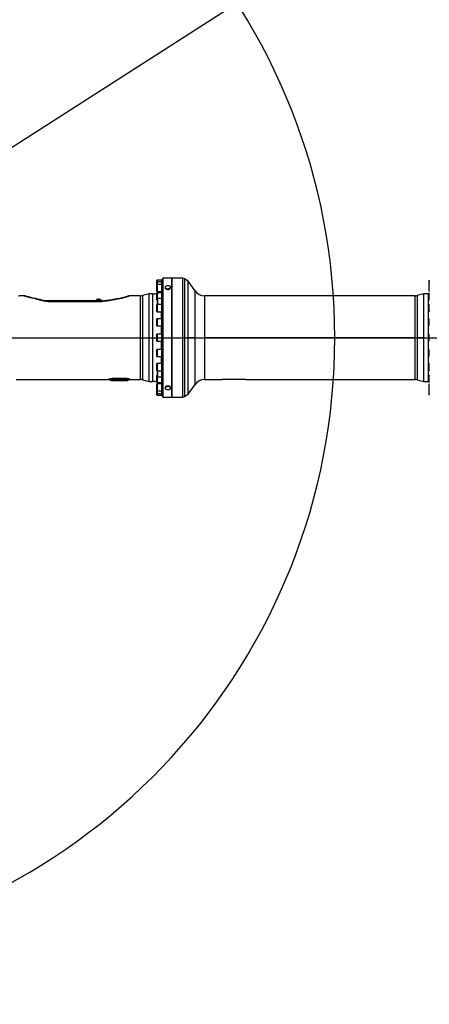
# Model space of a CAD drawing. Extents: x 0 to 16820, y 0 to 11880.
# Tile 53 of 77: x 9150 to 10203, y 4689 to 7219. Entities that reach past the tile are written whole.
import ezdxf

# ---------------------------------------------------------------- set-up
doc = ezdxf.new("R2010")
doc.units = 0
doc.header["$LTSCALE"] = 20
doc.layers.get('0').update_dxf_attribs({"linetype": 'CONTINUOUS'})
doc.styles.add('SLDTEXTSTYLE0', font='TXT', dxfattribs={"width": 0.605})
doc.dimstyles.new('SLDDIMSTYLE0', dxfattribs={"dimtxt": 100, "dimasz": 100, "dimexe": 0, "dimexo": 0.0625, "dimgap": 25, "dimtad": 1, "dimdec": 1, "dimrnd": 1e-09, "dimzin": 12, "dimtxsty": 'SLDTEXTSTYLE0', "dimsah": 1, "dimcen": 0, "dimazin": 3, "dimtfac": 1, "dimtofl": 0, "dimtmove": 0, "dimatfit": 3, "dimtolj": 1, "dimtzin": 12})
doc.dimstyles.new('SLDDIMSTYLE1', dxfattribs={"dimtxt": 100, "dimasz": 100, "dimexe": 0, "dimexo": 0.0625, "dimgap": 25, "dimtad": 1, "dimdec": 4, "dimlfac": 20, "dimzin": 12, "dimtxsty": 'SLDTEXTSTYLE0', "dimsah": 1, "dimcen": 0.09, "dimazin": 3, "dimtfac": 1, "dimtofl": 0, "dimtmove": 0, "dimatfit": 3, "dimtolj": 1, "dimtzin": 12})

# ---------------------------------------------------------------- blocks, each defined once
blk = doc.blocks.new('_D')
at = {"color": 7, "linetype": 'CONTINUOUS'}
for q in [(10380.8, 9036.2), (8366, 6401.8)]:
    blk.add_line((9334.4, 7668), q, dxfattribs=at)
blk.add_solid([(9334.4, 7668), (9407, 7738.3), (9383.2, 7756.5)], dxfattribs=at)
at = {"color": 7, "linetype": 'CONTINUOUS', "insert": (10032.6, 8793), "char_height": 100, "attachment_point": 1, "rotation": 52.5905, "style": 'SLDTEXTSTYLE0'}
blk.add_mtext('R1594', dxfattribs=at)
blk = doc.blocks.new('_D_1')
at = {"color": 7, "linetype": 'CONTINUOUS'}
blk.add_line((11867.5, 8642.4), (8366, 6401.8), dxfattribs=at)
blk.add_solid([(11867.5, 8642.4), (11775.2, 8601.1), (11791.3, 8575.9)], dxfattribs=at)
at = {"color": 7, "linetype": 'CONTINUOUS', "insert": (9875.6, 7520.8), "char_height": 100, "attachment_point": 1, "rotation": 32.6149, "style": 'SLDTEXTSTYLE0'}
blk.add_mtext('R4157', dxfattribs=at)
blk = doc.blocks.new('_D_2')
at = {"color": 7, "linetype": 'CONTINUOUS'}
for p, q in [((4232.8, 7130.6), (3693.4, 7225.7)), ((8406, 6401.8), (13110.7, 6401.8))]:
    blk.add_line(p, q, dxfattribs=at)
blk.add_arc((8366, 6401.8), 4714.7, 0, 170, dxfattribs=at)
for points in [[(3722.9, 7220.5), (3756.1, 7316.1), (3726.6, 7321.6)], [(13080.7, 6401.8), (13094.7, 6502), (13064.7, 6501.7)]]:
    blk.add_solid(points, dxfattribs=at)
at = {"color": 7, "linetype": 'CONTINUOUS', "insert": (8646.6, 11239.4), "char_height": 100, "attachment_point": 1, "rotation": 355, "style": 'SLDTEXTSTYLE0'}
blk.add_mtext('170°', dxfattribs=at)
blk = doc.blocks.new('_D_3')
at = {"color": 7, "linetype": 'CONTINUOUS'}
for p, q in [((8406, 6401.8), (13085.4, 6401.8)), ((4232.8, 5673), (3718.3, 5582.3))]:
    blk.add_line(p, q, dxfattribs=at)
blk.add_arc((8366, 6401.8), 4689.4, 190, 0, dxfattribs=at)
for points in [[(13055.4, 6401.8), (13039.3, 6302), (13069.3, 6301.7)], [(3747.8, 5587.5), (3751.5, 5486.5), (3781, 5492)]]:
    blk.add_solid(points, dxfattribs=at)
at = {"color": 7, "linetype": 'CONTINUOUS', "insert": (8621.9, 1846.3), "char_height": 100, "attachment_point": 1, "rotation": 5, "style": 'SLDTEXTSTYLE0'}
blk.add_mtext('170°', dxfattribs=at)

msp = doc.modelspace()

# ---------------------------------------------------------------- linework, layer by layer
at = {"color": 7, "linetype": 'CONTINUOUS'}
for p, q in [((9540.9968806, 6554.3197988), (9518.9969255, 6554.3197988)), ((9541.2969304, 6554.3197988), (9540.9968806, 6554.0197937)), ((9540.9968806, 6249.3197916), (9540.9968806, 6554.3197988)), ((9568.3173848, 6554.3197988), (9541.2969304, 6554.3197988)), ((9541.2969304, 6554.3197988), (9541.2969304, 6249.3197916)), ((9583.0005122, 6547.3895369), (9573.3173801, 6552.9800503)), ((9502.4969293, 6544.7838156), (9502.4969293, 6549.0297972)), ((9502.4969293, 6537.8032772), (9502.4969293, 6544.7838156)), ((9502.4969293, 6520.533271), (9502.4969293, 6537.8032772)), ((9514.496894, 6549.5297907), (9502.996893, 6549.5297907)), ((9514.496894, 6545.2838092), (9502.996893, 6545.2838092)), ((9514.496894, 6538.3032708), (9502.996893, 6538.3032708)), ((9515.9969045, 6549.8947947), (9514.496894, 6549.8947947)), ((9514.496894, 6549.8947947), (9514.496894, 6545.6488131)), ((9515.9969045, 6545.6488131), (9514.496894, 6545.6488131)), ((9514.496894, 6545.6488131), (9514.496894, 6538.6682747)), ((9515.9969045, 6538.6682747), (9514.496894, 6538.6682747)), ((9514.496894, 6538.6682747), (9514.496894, 6526.8016158)), ((9515.9969045, 6252.3197977), (9515.9969045, 6551.3197927)), ((9523.9969207, 6531.3943921), (9523.9969207, 6529.7170578)), ((9537.9969789, 6529.7170578), (9537.9969789, 6531.3943921)), ((9600.6996347, 6522.1125035), (9583.0005122, 6547.3895369)), ((9583.0005122, 6401.8197952), (9583.0005122, 6547.3895369)), ((10202.496977, 6544.7838156), (10202.496977, 6549.0297972)), ((10202.496977, 6537.8032772), (10202.496977, 6544.7838156)), ((10202.496977, 6520.533271), (10202.496977, 6537.8032772)), ((9161.0083295, 6509.319797), (9149.9060107, 6509.319797)), ((9177.4439527, 6505.1595418), (9176.8842651, 6505.2757485)), ((9460.3995992, 6509.319797), (9433.1216527, 6509.319797)), ((9482.9091741, 6514.3197922), (9465.2379466, 6509.913884)), ((9491.8703748, 6514.3197922), (9482.9091741, 6514.3197922)), ((9482.9091741, 6289.3197982), (9482.9091741, 6514.3197922)), ((9502.4969293, 6498.9897384), (9502.4969293, 6516.2597372)), ((9502.996893, 6520.0332774), (9514.496894, 6520.0332774)), ((9514.496894, 6516.7597382), (9502.996893, 6516.7597382)), ((9503.9969398, 6486.6445063), (9503.9969398, 6502.135299)), ((9514.496894, 6502.6353), (9504.4969035, 6502.6353)), ((9514.496894, 6526.8016158), (9514.496894, 6519.6682735)), ((9514.496894, 6519.6682735), (9515.9969045, 6519.6682735)), ((9515.9969045, 6517.1247347), (9514.496894, 6517.1247347)), ((9514.496894, 6517.1247347), (9514.496894, 6503.0002965)), ((9515.9969045, 6503.0002965), (9514.496894, 6503.0002965)), ((9514.496894, 6503.0002965), (9514.496894, 6487.0095102)), ((10166.5348722, 6509.319797), (9625.2742721, 6509.319797)), ((10188.9968826, 6514.3197922), (10171.3854982, 6509.9169461)), ((10200.9969665, 6514.3197922), (10188.9968826, 6514.3197922)), ((10188.9968826, 6401.8197952), (10188.9968826, 6514.3197922)), ((10202.496977, 6514.3949835), (10200.9969665, 6514.3197922)), ((10202.496977, 6498.9897384), (10202.496977, 6516.2597372)), ((9196.6504766, 6500.9721293), (9196.1032463, 6500.7391496)), ((9196.6804577, 6500.7393806), (9196.6804577, 6500.9641422)), ((9201.3133479, 6500.9641422), (9201.3133479, 6500.7420926)), ((9218.8179804, 6496.819794), (9212.989719, 6496.819794)), ((9247.9969574, 6496.819794), (9218.8179804, 6496.819794)), ((9229.2105867, 6494.8197974), (9348.7337543, 6494.8197974)), ((9323.5928727, 6496.819794), (9247.9969574, 6496.819794)), ((9362.7846552, 6496.819794), (9323.5928727, 6496.819794)), ((9346.9969345, 6497.8197961), (9346.9969345, 6496.819794)), ((9358.9968992, 6497.8197961), (9346.9969345, 6497.8197961)), ((9350.6805016, 6500.7393806), (9350.6805016, 6500.9641422)), ((9355.3133918, 6500.9641422), (9355.3133918, 6500.7420926)), ((9358.9968992, 6496.819794), (9358.9968992, 6497.8197961)), ((9363.9969541, 6496.819794), (9362.7846552, 6496.819794)), ((9363.9969541, 6495.8544447), (9363.9969541, 6496.819794)), ((9502.4969293, 6468.8745065), (9502.4969293, 6486.1445127)), ((9502.996893, 6498.4897374), (9503.9969398, 6498.4897374)), ((9514.496894, 6486.6445063), (9502.996893, 6486.6445063)), ((9515.9969045, 6487.0095102), (9514.496894, 6487.0095102)), ((9514.496894, 6487.0095102), (9514.496894, 6470.5443902)), ((10202.496977, 6468.8745065), (10202.496977, 6486.1445127)), ((9502.996893, 6468.3745129), (9514.496894, 6468.3745129)), ((9514.496894, 6470.5443902), (9514.496894, 6468.009509)), ((9514.496894, 6468.009509), (9515.9969045, 6468.009509)), ((9502.4969293, 6432.6273537), (9502.4969293, 6449.8973525)), ((9514.496894, 6450.3973535), (9502.996893, 6450.3973535)), ((9502.996893, 6432.1273527), (9514.496894, 6432.1273527)), ((9515.9969045, 6450.7623537), (9514.496894, 6450.7623537)), ((9514.496894, 6450.7623537), (9514.496894, 6432.7592587)), ((9514.496894, 6432.7592587), (9514.496894, 6431.7623524)), ((9514.496894, 6431.7623524), (9515.9969045, 6431.7623524)), ((10202.496977, 6432.6273537), (10202.496977, 6449.8973525)), ((9502.4969293, 6393.1847949), (9502.4969293, 6410.4547955)), ((9514.496894, 6410.9547956), (9502.996893, 6410.9547956)), ((9515.9969045, 6411.3197949), (9514.496894, 6411.3197949)), ((9514.496894, 6411.3197949), (9514.496894, 6392.4675946)), ((9583.0005122, 6256.2500535), (9583.0005122, 6401.8197952)), ((10188.9968826, 6289.3197982), (10188.9968826, 6401.8197952)), ((10202.496977, 6393.1847949), (10202.496977, 6410.4547955)), ((9502.996893, 6392.6847948), (9514.496894, 6392.6847948)), ((9514.496894, 6392.4675946), (9514.496894, 6392.3197955)), ((9514.496894, 6392.3197955), (9515.9969045, 6392.3197955)), ((9502.4969293, 6370.9610159), (9502.4969293, 6371.0122368)), ((9502.4969293, 6353.742238), (9502.4969293, 6370.9610159)), ((9514.496894, 6371.5122378), (9502.996893, 6371.5122378)), ((9502.996893, 6353.242237), (9514.496894, 6353.242237)), ((9515.9969045, 6371.877238), (9514.496894, 6371.877238)), ((9514.496894, 6371.877238), (9514.496894, 6352.8772368)), ((9514.496894, 6352.8772368), (9515.9969045, 6352.8772368)), ((10202.496977, 6353.742238), (10202.496977, 6371.0122368)), ((9502.4969293, 6334.1015725), (9502.4969293, 6334.7650839)), ((9502.4969293, 6317.4950777), (9502.4969293, 6334.1015725)), ((9514.496894, 6335.2650775), (9502.996893, 6335.2650775)), ((9515.9969045, 6335.6300814), (9514.496894, 6335.6300814)), ((9514.496894, 6335.6300814), (9514.496894, 6316.6300802)), ((10202.496977, 6317.4950777), (10202.496977, 6334.7650839)), ((9502.4969293, 6302.7282579), (9502.4969293, 6304.6498521)), ((9502.4969293, 6287.3798533), (9502.4969293, 6302.7282579)), ((9502.996893, 6316.9950841), (9514.496894, 6316.9950841)), ((9503.9969398, 6305.1498531), (9502.996893, 6305.1498531)), ((9503.9969398, 6301.5042914), (9503.9969398, 6316.9950841)), ((9504.4969035, 6301.0042904), (9514.496894, 6301.0042904)), ((9514.496894, 6316.6300802), (9515.9969045, 6316.6300802)), ((9514.496894, 6316.6300802), (9514.496894, 6300.6392939)), ((9514.496894, 6300.6392939), (9515.9969045, 6300.6392939)), ((9514.496894, 6300.6392939), (9514.496894, 6286.5148558)), ((10202.496977, 6287.3798533), (10202.496977, 6304.6498521)), ((9140.9658505, 6294.3197934), (9380.4354383, 6294.3197934)), ((9384.3904449, 6292.3056333), (9384.435506, 6292.1997903)), ((9388.5652734, 6291.8197958), (9423.4202815, 6291.8197958)), ((9414.3609716, 6294.4046108), (9397.6328088, 6294.4046108)), ((9427.5582744, 6292.1997903), (9427.6034547, 6292.3056333)), ((9431.5633489, 6294.3197934), (9460.3995992, 6294.3197934)), ((9465.2379466, 6293.7257065), (9482.9091741, 6289.3197982)), ((9482.9091741, 6289.3197982), (9491.8703748, 6289.3197982)), ((9502.4969293, 6279.3827502), (9502.4969293, 6283.1063195)), ((9502.4969293, 6265.8363132), (9502.4969293, 6279.3827502)), ((9502.996893, 6286.8798523), (9514.496894, 6286.8798523)), ((9514.496894, 6283.606313), (9502.996893, 6283.606313)), ((9514.496894, 6286.5148558), (9515.9969045, 6286.5148558)), ((9515.9969045, 6283.971317), (9514.496894, 6283.971317)), ((9514.496894, 6283.971317), (9514.496894, 6264.9713157)), ((9523.9969207, 6273.9225326), (9523.9969207, 6272.2451983)), ((9537.9969789, 6272.2451983), (9537.9969789, 6273.9225326)), ((9583.0005122, 6256.2500535), (9600.6996347, 6281.5270869)), ((9625.2742721, 6294.3197934), (9670.0832559, 6294.3197934)), ((9675.6939603, 6295.1402886), (9675.9972287, 6295.1423003)), ((9675.9968711, 6295.146033), (9725.9969426, 6295.146033)), ((9731.9106771, 6294.3197934), (10166.5348722, 6294.3197934)), ((10171.3854982, 6293.7226443), (10188.9968826, 6289.3197982)), ((10188.9968826, 6289.3197982), (10200.9969665, 6289.3197982)), ((10200.9969665, 6289.3197982), (10202.496977, 6289.2446069)), ((10202.496977, 6265.8363132), (10202.496977, 6283.1063195)), ((9502.4969293, 6258.8557749), (9502.4969293, 6265.8363132)), ((9502.4969293, 6254.6097933), (9502.4969293, 6258.8557749)), ((9502.996893, 6265.3363197), (9514.496894, 6265.3363197)), ((9502.996893, 6258.3557813), (9514.496894, 6258.3557813)), ((9502.996893, 6254.1097997), (9514.496894, 6254.1097997)), ((9514.496894, 6264.9713157), (9515.9969045, 6264.9713157)), ((9514.496894, 6264.9713157), (9514.496894, 6257.9907773)), ((9514.496894, 6257.9907773), (9515.9969045, 6257.9907773)), ((9514.496894, 6257.9907773), (9514.496894, 6253.7447958)), ((9514.496894, 6253.7447958), (9515.9969045, 6253.7447958)), ((9518.9969255, 6249.3197916), (9540.9968806, 6249.3197916)), ((9540.9968806, 6249.6197967), (9541.2969304, 6249.3197916)), ((9541.2969304, 6249.3197916), (9568.3173848, 6249.3197916)), ((9573.3173801, 6250.6595401), (9583.0005122, 6256.2500535)), ((10202.496977, 6258.8557749), (10202.496977, 6265.8363132)), ((10202.496977, 6254.6097933), (10202.496977, 6258.8557749))]:
    msp.add_line(p, q, dxfattribs=at)
at = {"color": 8, "linetype": 'CONTINUOUS'}
for p, q in [((9518.9969255, 6249.3197916), (9518.9969255, 6554.3197988)), ((9568.3173848, 6554.3197988), (9568.3173848, 6249.3197916)), ((9573.3173801, 6552.9800503), (9573.3173801, 6250.6595401)), ((9502.996893, 6549.5297907), (9502.996893, 6545.2838092)), ((9502.996893, 6545.2838092), (9502.996893, 6538.3032708)), ((9502.996893, 6538.3032708), (9502.996893, 6520.0332774)), ((9460.3995992, 6294.3197934), (9460.3995992, 6509.319797)), ((9465.2379466, 6509.913884), (9465.2379466, 6293.7257065)), ((9491.8703748, 6289.3197982), (9491.8703748, 6514.3197922)), ((9502.996893, 6516.7597382), (9502.996893, 6498.4897374)), ((9504.4969035, 6502.6353), (9504.4969035, 6486.6445063)), ((9514.071436, 6516.7597382), (9514.071436, 6520.0332774)), ((9600.6996347, 6401.8197952), (9600.6996347, 6522.1125035)), ((9625.2742721, 6509.319797), (9625.2742721, 6401.8197952)), ((10166.5348722, 6401.8197952), (10166.5348722, 6509.319797)), ((10171.3854982, 6509.9169461), (10171.3854982, 6401.8197952)), ((10200.9969665, 6289.3197982), (10200.9969665, 6514.3197922)), ((9218.8179804, 6495.7818089), (9218.8179804, 6496.819794)), ((9229.2105867, 6494.8197974), (9229.2105867, 6493.6539678)), ((9348.7337543, 6493.6539678), (9229.2105867, 6493.6539678)), ((9247.9969574, 6494.8197974), (9247.9969574, 6496.819794)), ((9323.5928727, 6494.8197974), (9323.5928727, 6496.819794)), ((9348.7337543, 6494.8197974), (9348.7337543, 6493.6539678)), ((9362.7846552, 6495.7284926), (9362.7846552, 6496.819794)), ((9502.996893, 6486.6445063), (9502.996893, 6468.3745129)), ((9514.071436, 6450.3973535), (9514.071436, 6468.3745129)), ((9502.996893, 6450.3973535), (9502.996893, 6432.1273527)), ((9514.071436, 6410.9547956), (9514.071436, 6432.1273527)), ((9502.996893, 6410.9547956), (9502.996893, 6392.6847948)), ((9600.6996347, 6401.8197952), (9583.0005122, 6401.8197952)), ((9600.6996347, 6281.5270869), (9600.6996347, 6401.8197952)), ((9600.6996347, 6401.8197952), (9625.2742721, 6401.8197952)), ((9625.2742721, 6401.8197952), (9625.2742721, 6294.3197934)), ((10166.5348722, 6401.8197952), (9625.2742721, 6401.8197952)), ((10166.5348722, 6294.3197934), (10166.5348722, 6401.8197952)), ((10166.5348722, 6401.8197952), (10171.3854982, 6401.8197952)), ((10171.3854982, 6401.8197952), (10171.3854982, 6293.7226443)), ((10188.9968826, 6401.8197952), (10171.3854982, 6401.8197952)), ((9514.071436, 6371.5122378), (9514.071436, 6392.6847948)), ((9502.996893, 6371.5122378), (9502.996893, 6353.242237)), ((9514.071436, 6335.2650775), (9514.071436, 6353.242237)), ((9502.996893, 6335.2650775), (9502.996893, 6334.5631509)), ((9502.996893, 6334.5631509), (9502.996893, 6316.9950841)), ((9502.996893, 6305.1498531), (9502.996893, 6303.116992)), ((9502.996893, 6303.116992), (9502.996893, 6286.8798523)), ((9504.4969035, 6316.9950841), (9504.4969035, 6301.0042904)), ((9378.629656, 6294.6751265), (9378.5851909, 6294.7749121)), ((9397.6328088, 6298.1789558), (9414.3609716, 6298.1789558)), ((9397.6328088, 6298.1789558), (9397.6328088, 6294.4046108)), ((9414.3609716, 6298.1789558), (9414.3609716, 6294.4046108)), ((9433.4087087, 6294.7749121), (9433.3642436, 6294.6751265)), ((9502.996893, 6283.606313), (9502.996893, 6279.6671389)), ((9502.996893, 6279.6671389), (9502.996893, 6265.3363197)), ((9514.071436, 6283.606313), (9514.071436, 6286.8798523)), ((9670.0832559, 6294.3197934), (9670.0832559, 6294.5817409)), ((9675.9968711, 6295.1616941), (9725.9969426, 6295.1616941)), ((9675.9968711, 6295.146264), (9675.9968711, 6295.1616941)), ((9725.9969426, 6295.1461895), (9725.9969426, 6295.1616941)), ((9731.9106771, 6294.5817409), (9731.9106771, 6294.3197934)), ((9502.996893, 6265.3363197), (9502.996893, 6258.3557813)), ((9502.996893, 6258.3557813), (9502.996893, 6254.1097997))]:
    msp.add_line(p, q, dxfattribs=at)
at = {"color": 7, "linetype": 'CONTINUOUS', "flags": 128}
for points in [[(9523.9969207, 6529.7170578), (9524.1056396, 6529.0477572), (9524.5518399, 6528.2293706), (9525.3213359, 6527.4855642), (9526.3752652, 6526.8536656), (9527.6610566, 6526.3653396), (9529.1140987, 6526.0450839), (9530.6615544, 6525.9089617)], [(9530.6615544, 6527.5862961), (9532.2258187, 6527.6411323), (9533.7284518, 6527.8841703), (9535.0941135, 6528.3032207), (9536.2543775, 6528.8772731), (9537.1509505, 6529.5775531), (9537.73901, 6530.368924), (9537.9888726, 6531.2117337), (9537.88826, 6532.0636927), (9537.4419404, 6532.8820942), (9536.6725637, 6533.6258857), (9535.6185151, 6534.2577992), (9534.3328429, 6534.7461103), (9532.8798009, 6535.066366), (9531.3323451, 6535.2024882), (9529.7680808, 6535.1476668), (9528.2654477, 6534.9046288), (9526.8997861, 6534.4855784), (9525.7395221, 6533.9115261), (9524.842949, 6533.211246), (9524.2548896, 6532.4198602), (9524.0050269, 6531.5770654), (9524.1056396, 6530.7251064), (9524.5518399, 6529.9067049), (9525.3213359, 6529.1628985), (9526.3752652, 6528.5309999), (9527.6610566, 6528.0426739), (9529.1140987, 6527.7224331), (9530.6615544, 6527.5862961)], [(9530.6615544, 6525.9089617), (9532.2258187, 6525.9637906), (9533.7284518, 6526.2068285), (9535.0941135, 6526.625879), (9536.2543775, 6527.1999387), (9537.1509505, 6527.9002039), (9537.73901, 6528.6915897), (9537.9888726, 6529.5343845), (9537.9969789, 6529.7170578)], [(9537.9969789, 6273.9225326), (9537.9888726, 6274.105206), (9537.73901, 6274.9480008), (9537.1509505, 6275.7393865), (9536.2543775, 6276.4396517), (9535.0941135, 6277.0137115), (9533.7284518, 6277.4327619), (9532.2258187, 6277.6757999), (9530.6615544, 6277.7306287), (9529.1140987, 6277.5945066), (9527.6610566, 6277.2742508), (9526.3752652, 6276.7859249), (9525.3213359, 6276.1540262), (9524.5518399, 6275.4102199), (9524.1056396, 6274.5918332), (9523.9969207, 6273.9225326)], [(9531.3323451, 6268.4371023), (9532.8798009, 6268.5732244), (9534.3328429, 6268.8934802), (9535.6185151, 6269.3817912), (9536.6725637, 6270.0137047), (9537.4419404, 6270.7574962), (9537.88826, 6271.5758978), (9537.9888726, 6272.4278568), (9537.73901, 6273.2706665), (9537.1509505, 6274.0620373), (9536.2543775, 6274.7623174), (9535.0941135, 6275.3363697), (9533.7284518, 6275.7554202), (9532.2258187, 6275.9984581), (9530.6615544, 6276.0532944), (9529.1140987, 6275.9171574), (9527.6610566, 6275.5969165), (9526.3752652, 6275.1085906), (9525.3213359, 6274.4766919), (9524.5518399, 6273.7328856), (9524.1056396, 6272.914484), (9524.0050269, 6272.062525), (9524.2548896, 6271.2197302), (9524.842949, 6270.4283445), (9525.7395221, 6269.7280644), (9526.8997861, 6269.1540121), (9528.2654477, 6268.7349616), (9529.7680808, 6268.4919237), (9531.3323451, 6268.4371023)]]:
    msp.add_lwpolyline(points, dxfattribs=at)
at = {"color": 7, "linetype": 'CONTINUOUS'}
for centre, radius, start, end in [((8365.9969283, 6401.8197952), 4157, 190, 170), ((8365.9969283, 6401.8197952), 1594, 190, 170), ((9518.9969283, 6551.3197952), 3, 90, 180), ((9568.3174364, 6544.3197952), 10, 60, 90), ((9502.9969283, 6549.0297971), 0.5, 90, 180.0000000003), ((9502.9969283, 6544.7838115), 0.5, 90, 180.0000000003), ((9502.9969283, 6537.8032746), 0.5, 90, 180.0000000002), ((10202.9969283, 6549.0297971), 0.5, 90, 180.0000000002), ((10202.9969283, 6544.7838115), 0.5, 90, 180.0000000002), ((10202.9969283, 6537.8032746), 0.5, 90, 180.0000000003), ((9460.3995569, 6529.3197952), 20, 270, 284), ((9491.8703827, 6549.3197952), 35, 270, 287.6748938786), ((9502.9969283, 6520.5332746), 0.5, 179.9999999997, 270), ((9502.9969283, 6516.2597356), 0.5, 90, 180.0000000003), ((9504.4969283, 6502.135298), 0.5, 90, 180.0000000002), ((9491.8703827, 6549.3197952), 35, 291.5203375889, 303.2006885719), ((9625.274213, 6539.3197952), 30, 215, 270), ((10166.5348158, 6529.3197952), 20, 270, 284.0362434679), ((10202.9969283, 6520.5332746), 0.5, 179.9999999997, 270), ((10202.9969283, 6516.2597356), 0.5, 90, 180.0000000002), ((9198.8775392, 6494.4208134), 7, 38.9078517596, 69.400634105), ((9353.1163174, 6494.4208134), 7, 110.6255364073, 150.9502527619), ((9352.8775392, 6494.4208134), 7, 29.049747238, 69.400634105), ((9502.9969283, 6498.9897356), 0.5, 179.9999999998, 270), ((9502.9969283, 6486.1445097), 0.5, 90, 180.0000000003), ((10202.9969283, 6498.9897356), 0.5, 179.9999999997, 270), ((10202.9969283, 6486.1445097), 0.5, 90, 180.0000000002), ((9502.9969283, 6468.8745097), 0.5, 179.9999999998, 270), ((10202.9969283, 6468.8745097), 0.5, 179.9999999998, 270), ((9502.9969283, 6449.8973532), 0.5, 90, 180.0000000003), ((9502.9969283, 6432.6273532), 0.5, 179.9999999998, 270), ((10202.9969283, 6449.8973532), 0.5, 90, 180.0000000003), ((10202.9969283, 6432.6273532), 0.5, 179.9999999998, 270), ((9502.9969283, 6410.4547952), 0.5, 90, 180.0000000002), ((10202.9969283, 6410.4547952), 0.5, 90, 180.0000000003), ((9502.9969283, 6393.1847952), 0.5, 179.9999999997, 270), ((10202.9969283, 6393.1847952), 0.5, 179.9999999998, 270), ((9502.9969283, 6371.0122373), 0.5, 90, 180.0000000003), ((9502.9969283, 6353.7422373), 0.5, 179.9999999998, 270), ((10202.9969283, 6371.0122373), 0.5, 90, 180.0000000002), ((10202.9969283, 6353.7422373), 0.5, 179.9999999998, 270), ((9502.9969283, 6334.7650808), 0.5, 90, 180.0000000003), ((10202.9969283, 6334.7650808), 0.5, 90, 180.0000000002), ((9502.9969283, 6317.4950808), 0.5, 179.9999999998, 270), ((9502.9969283, 6304.6498548), 0.5, 90, 180.0000000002), ((9504.4969283, 6301.5042925), 0.5, 179.9999999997, 270), ((10202.9969283, 6317.4950808), 0.5, 179.9999999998, 270), ((10202.9969283, 6304.6498548), 0.5, 90, 180.0000000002), ((9460.3995569, 6274.3197952), 20, 76, 90), ((9491.8703827, 6254.3197952), 35, 72.3251061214, 90), ((9502.9969283, 6287.3798548), 0.5, 179.9999999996, 270), ((9502.9969283, 6283.1063159), 0.5, 90, 180.0000000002), ((9491.8703827, 6254.3197952), 35, 56.7993114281, 68.4796624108), ((9625.274213, 6264.3197952), 30, 90, 145), ((9670.0832278, 6296.3197952), 2, 270, 311.4096221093), ((9731.9106288, 6296.3197952), 2, 228.5903778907, 270), ((10166.5348158, 6274.3197952), 20, 75.9637565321, 90), ((10202.9969283, 6287.3798548), 0.5, 179.9999999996, 270), ((10202.9969283, 6283.1063159), 0.5, 90, 180.0000000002), ((9502.9969283, 6265.8363159), 0.5, 179.9999999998, 270), ((9502.9969283, 6258.8557789), 0.5, 179.9999999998, 270), ((9502.9969283, 6254.6097934), 0.5, 179.9999999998, 270), ((9518.9969283, 6252.3197952), 3, 180, 270), ((9568.3174364, 6259.3197952), 10, 270, 300), ((10202.9969283, 6265.8363159), 0.5, 179.9999999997, 270), ((10202.9969283, 6258.8557789), 0.5, 179.9999999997, 270), ((10202.9969283, 6254.6097934), 0.5, 179.9999999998, 270)]:
    msp.add_arc(centre, radius, start, end, dxfattribs=at)
at = {"color": 8, "linetype": 'CONTINUOUS'}
for centre, radius, start, end in [((9176.8469247, 6502.3052029), 2.9062047, 78.4847926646, 111.722022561), ((9179.2448907, 6501.7959868), 2.8954507, 78.2212703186, 113.1653219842), ((9407.573605, 6501.001256), 1.6620222, 47.797814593, 96.6330243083), ((9417.3662726, 6501.3069174), 3.3621449, 69.5898544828, 104.3000053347), ((9378.6186635, 6286.7949148), 7.9800675, 43.6744841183, 90.2403295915), ((9378.6569186, 6286.6926517), 7.9825214, 43.6221651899, 90.1956823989), ((9380.257692, 6288.8158725), 7.4091086, 36.3017087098, 82.3274228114), ((9431.7365512, 6288.8150925), 7.4099434, 97.6753187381, 143.6955497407), ((9433.3370601, 6286.6921876), 7.9829852, 89.8048972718, 136.3764063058), ((9433.37504, 6286.7953758), 7.9796074, 89.7582487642, 136.326937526), ((9670.0832797, 6296.5857768), 2.0040358, 269.9993183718, 294.6325186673), ((9731.9092089, 6296.5799011), 1.9981607, 243.7647273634, 270.0420979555)]:
    msp.add_arc(centre, radius, start, end, dxfattribs=at)
msp.add_ellipse((9227.4225985, 6401.8197952), major_axis=(135.9726247, -87.1548418), ratio=0.4628195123, start_param=2.2143180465, end_param=2.2319320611, dxfattribs=at)
for points, knots in [([(9149.9060107, 6509.3099101), (9149.919255, 6509.3131118), (9150.0427973, 6509.3429776), (9149.5538461, 6509.2246575), (9148.5294581, 6508.9802687), (9147.3967492, 6508.7289107), (9146.8239738, 6508.6018069)], [0, 0, 0, 0, 0.0424895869, 0.3963428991, 0.6947495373, 1, 1, 1, 1]), ([(9175.7713271, 6505.0050391), (9174.7237851, 6505.2528294), (9172.6175716, 6505.7510425), (9169.5025993, 6506.5919755), (9166.4890189, 6507.4766283), (9163.8958561, 6508.3030723), (9162.0724245, 6508.9146592), (9161.025824, 6509.2779666), (9161.013577, 6509.2823916), (9161.0083295, 6509.2842875)], [0, 0, 0, 0, 0.11822685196, 0.237709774, 0.39787524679, 0.56146487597, 0.7185895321, 0.87942398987, 1, 1, 1, 1]), ([(9229.2105867, 6493.6539678), (9228.1775017, 6493.6752812), (9226.1101991, 6493.7179313), (9221.9688192, 6494.1021702), (9216.0838525, 6494.9737727), (9208.6814554, 6496.5264845), (9200.8355647, 6498.4968701), (9193.2309622, 6500.5273957), (9185.6239614, 6502.5895465), (9180.6759851, 6503.819246), (9178.1058623, 6504.4579877)], [0, 0, 0, 0, 0.05310098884, 0.10626019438, 0.21583069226, 0.36748248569, 0.51930870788, 0.67530804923, 0.83134555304, 1, 1, 1, 1]), ([(9408.6900665, 6502.2324471), (9405.6652172, 6501.683987), (9399.6157354, 6500.5871061), (9390.348818, 6498.875219), (9380.9098104, 6497.1937075), (9370.8863507, 6495.5751462), (9362.0518262, 6494.442414), (9354.5099917, 6493.7744374), (9350.6583314, 6493.6941069), (9348.7337543, 6493.6539678)], [0, 0, 0, 0, 0.159229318, 0.3184472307, 0.4788256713, 0.6391626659, 0.8180726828, 0.9090955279, 1, 1, 1, 1]), ([(9418.5387803, 6504.4579877), (9417.0332321, 6504.0593989), (9413.9912278, 6503.2540385), (9410.4690491, 6502.5752764), (9408.6900665, 6502.2324471)], [0, 0, 0, 0, 0.4949197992, 1, 1, 1, 1]), ([(9433.1216527, 6509.3022509), (9433.0578639, 6509.2773796), (9432.9546373, 6509.2371315), (9432.0500327, 6508.8904944), (9430.9977366, 6508.4946341), (9429.5911774, 6507.9773312), (9427.3315409, 6507.1759117), (9423.8652339, 6505.9945426), (9420.3310171, 6504.9750053), (9418.5387803, 6504.4579877)], [0, 0, 0, 0, 0.1666836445, 0.269737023, 0.3737351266, 0.4806220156, 0.5884638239, 0.7913058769, 1, 1, 1, 1]), ([(9378.5851909, 6294.7749121), (9378.5849058, 6294.8563658), (9378.5843296, 6295.0209754), (9379.0510723, 6295.3467117), (9379.8785541, 6295.7287571), (9380.7868825, 6296.0141265), (9381.2468959, 6296.1586489)], [0, 0, 0, 0, 0.2354315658, 0.475783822, 0.734516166, 1, 1, 1, 1]), ([(9381.2983943, 6294.3250163), (9380.8358829, 6294.328254), (9379.8528171, 6294.3351356), (9378.9273053, 6294.4427017), (9378.729938, 6294.5968195), (9378.629656, 6294.6751265)], [0, 0, 0, 0, 0.3041315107, 0.6464301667, 1, 1, 1, 1]), ([(9381.2468959, 6296.1586489), (9381.4398044, 6296.2138116), (9382.1864662, 6296.4273217), (9383.7304398, 6296.801818), (9386.0331639, 6297.2521398), (9388.6435152, 6297.6417992), (9391.4956379, 6297.9441238), (9394.5194991, 6298.1405543), (9396.5949753, 6298.1661545), (9397.6328088, 6298.1789558)], [0, 0, 0, 0, 0.0543030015, 0.2101824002, 0.3660668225, 0.5234206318, 0.6807766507, 0.8403736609, 1, 1, 1, 1]), ([(9414.3609716, 6298.1789558), (9415.3988041, 6298.1661535), (9417.4743173, 6298.1405509), (9420.4982281, 6297.9441296), (9423.350382, 6297.6417985), (9425.9607429, 6297.2521408), (9428.2634332, 6296.8018146), (9429.8074906, 6296.427334), (9430.5540193, 6296.2138121), (9430.7468845, 6296.1586489)], [0, 0, 0, 0, 0.1596259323, 0.3192284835, 0.4765841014, 0.6339375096, 0.7898215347, 0.9457005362, 1, 1, 1, 1]), ([(9430.7468845, 6296.1586489), (9431.1960132, 6296.0177921), (9432.1058958, 6295.7324326), (9432.9332728, 6295.3521376), (9433.407545, 6295.0230658), (9433.4083181, 6294.858204), (9433.4087087, 6294.7749121)], [0, 0, 0, 0, 0.2587605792, 0.5242188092, 0.7596246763, 1, 1, 1, 1]), ([(9433.3642436, 6294.6751265), (9433.2105091, 6294.577747), (9432.9454734, 6294.4098663), (9431.9394888, 6294.327923), (9431.1342218, 6294.3287006), (9430.8603717, 6294.3289651)], [0, 0, 0, 0, 0.476856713, 0.822092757, 1, 1, 1, 1]), ([(9670.0832559, 6294.5817409), (9670.1533075, 6294.6340987), (9670.2898561, 6294.7361574), (9671.328323, 6294.9129297), (9672.8204171, 6295.0622403), (9674.4739823, 6295.1492002), (9675.5668333, 6295.1581661), (9675.9968711, 6295.1616941)], [0, 0, 0, 0, 0.2229501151, 0.4345871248, 0.6471791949, 0.8611647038, 1, 1, 1, 1]), ([(9725.9969426, 6295.1616941), (9726.6770579, 6295.1529539), (9728.031143, 6295.1355524), (9729.8201599, 6295.0077194), (9731.1482554, 6294.84248), (9731.8205114, 6294.6901056), (9731.885955, 6294.6114529), (9731.9106771, 6294.5817409)], [0, 0, 0, 0, 0.2188211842, 0.435665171, 0.6527439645, 0.8688201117, 1, 1, 1, 1])]:
    msp.add_open_spline(points, degree=3, knots=knots, dxfattribs=at)
at = {"color": 7, "linetype": 'CONTINUOUS'}
for points, knots in [([(9163.6700345, 6508.8310762), (9163.5969636, 6508.8555175), (9163.5004473, 6508.8878009), (9163.4789708, 6508.8947683), (9163.4650838, 6508.8997708), (9163.4055743, 6508.9194867), (9163.3321266, 6508.9434537), (9163.127372, 6509.007428), (9162.7522595, 6509.1083219), (9162.0870302, 6509.2544484), (9161.5489128, 6509.271418), (9161.21027, 6509.2820971)], [0, 0, 0, 0, 0.4248635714, 0.5611842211, 0.602540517, 0.6119653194, 0.6224716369, 0.6489570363, 0.7218674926, 0.8249684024, 1, 1, 1, 1]), ([(9177.4291707, 6505.1580666), (9177.3705922, 6505.1697757), (9176.3686144, 6505.3700575), (9174.6083575, 6505.7804875), (9172.1959226, 6506.3649979), (9170.1246773, 6506.9145715), (9168.3147188, 6507.4172373), (9166.790446, 6507.8589654), (9165.5116564, 6508.2443049), (9164.5318826, 6508.5503013), (9163.8523392, 6508.7698369), (9163.5830324, 6508.859431), (9163.4873624, 6508.8920526), (9163.5066912, 6508.8854404), (9163.5070754, 6508.885309)], [0, 0, 0, 0, 0.0068686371, 0.1174871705, 0.2276019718, 0.3370560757, 0.4353659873, 0.539542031, 0.6441068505, 0.7478740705, 0.8501344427, 0.9503509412, 0.9990130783, 1, 1, 1, 1]), ([(9179.8431588, 6504.6288742), (9179.6411905, 6504.673668), (9178.8343606, 6504.8526116), (9178.028862, 6505.0244983), (9177.4249984, 6505.1533578)], [0, 0, 0, 0, 0.2503233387, 1, 1, 1, 1]), ([(9229.2106463, 6494.7856589), (9229.1181853, 6494.7845199), (9228.3445266, 6494.77499), (9226.6981842, 6494.8723021), (9223.9962904, 6495.0847528), (9220.8531423, 6495.4515134), (9217.287453, 6495.999441), (9213.4099107, 6496.7147556), (9209.0026223, 6497.6306173), (9204.2009339, 6498.7224404), (9199.0323218, 6499.9765875), (9193.4858832, 6501.3696313), (9187.4015178, 6502.8715883), (9182.7777148, 6503.978204), (9180.2039416, 6504.5194425), (9179.8277212, 6504.5985578)], [0, 0, 0, 0, 0.0049817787, 0.04168455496, 0.08904798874, 0.1526192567, 0.2157022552, 0.29079099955, 0.37672890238, 0.47572693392, 0.58097225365, 0.69699413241, 0.82745879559, 0.97477885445, 1, 1, 1, 1]), ([(9407.3847247, 6502.6342048), (9404.8826386, 6502.220431), (9399.3166992, 6501.2999833), (9391.1792491, 6499.90943), (9383.2636668, 6498.5829637), (9376.333562, 6497.4901953), (9369.9606623, 6496.5790513), (9364.2237303, 6495.8605576), (9359.1851834, 6495.3341111), (9354.6719631, 6495.0055002), (9351.4580511, 6494.8247702), (9349.6712797, 6494.8037399), (9349.3200852, 6494.7996064)], [0, 0, 0, 0, 0.13490490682, 0.30009860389, 0.43233440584, 0.55094706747, 0.65973350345, 0.75891962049, 0.84155017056, 0.91230546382, 0.98276341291, 1, 1, 1, 1]), ([(9416.527362, 6504.6368538), (9416.0346611, 6504.5146693), (9414.6831375, 6504.179506), (9412.2351294, 6503.64602), (9409.6601437, 6503.1254428), (9407.9635424, 6502.8413434), (9407.3303653, 6502.7353166)], [0, 0, 0, 0, 0.1791716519, 0.4914842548, 0.8102202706, 1, 1, 1, 1]), ([(9433.1212951, 6509.3119664), (9433.0694795, 6509.3141466), (9432.7408366, 6509.3279741), (9432.1805858, 6509.266318), (9431.50339, 6509.1539393), (9430.9895969, 6509.0219106), (9430.6661246, 6508.9202606), (9430.4933341, 6508.859978), (9430.434254, 6508.8385352), (9430.4091693, 6508.8294167), (9430.3902087, 6508.8224405), (9430.3727228, 6508.8158477), (9430.3579127, 6508.8105006), (9430.3371493, 6508.802398), (9430.1673997, 6508.739556), (9429.6575167, 6508.5546267), (9428.8479664, 6508.2687383), (9427.7499974, 6507.8918075), (9426.3631973, 6507.4300901), (9424.7002999, 6506.8955363), (9422.7709576, 6506.2966291), (9420.5836557, 6505.6532203), (9418.5105383, 6505.0718238), (9417.0762434, 6504.7099721), (9416.5469123, 6504.5764296)], [0, 0, 0, 0, 0.0042417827, 0.0269036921, 0.0458524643, 0.0604574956, 0.0701515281, 0.0737958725, 0.0752742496, 0.0763948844, 0.0778339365, 0.080408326, 0.0869885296, 0.1100266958, 0.1949258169, 0.2844550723, 0.3744964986, 0.466326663, 0.5596608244, 0.653959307, 0.7484262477, 0.843053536, 0.9420784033, 1, 1, 1, 1]), ([(9195.9658576, 6500.4124789), (9196.250616, 6500.5603732), (9196.7440015, 6500.8166218), (9197.5136885, 6500.9860956), (9198.1274815, 6500.9920941), (9198.6092294, 6500.8490059), (9198.8759091, 6500.6355317), (9198.9672618, 6500.4671638), (9198.9969326, 6500.4124789)], [0, 0, 0, 0, 0.2355624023, 0.4081463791, 0.5811461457, 0.7450394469, 0.9171903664, 1, 1, 1, 1]), ([(9196.6556622, 6500.9641422), (9196.6609577, 6500.9682479), (9196.6768691, 6500.9805841), (9196.5002845, 6500.8439161), (9196.2369433, 6500.6360221), (9196.0323465, 6500.4673071), (9195.9658576, 6500.4124789)], [0, 0, 0, 0, 0.1633153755, 0.4907153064, 0.834494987, 1, 1, 1, 1]), ([(9198.9969326, 6500.4124789), (9199.0997538, 6500.5603737), (9199.277912, 6500.8166308), (9199.8260595, 6500.9860894), (9200.4329129, 6500.9920718), (9201.0990414, 6500.8490717), (9201.6365795, 6500.6354838), (9201.9320272, 6500.467161), (9202.0280076, 6500.4124789)], [0, 0, 0, 0, 0.2355743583, 0.4081795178, 0.5811595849, 0.7450828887, 0.917186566, 1, 1, 1, 1]), ([(9202.0280076, 6500.4124789), (9201.8489794, 6500.5581117), (9201.538799, 6500.810432), (9201.32252, 6500.9761537), (9201.3341716, 6500.9672299), (9201.3382031, 6500.9641422)], [0, 0, 0, 0, 0.4716645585, 0.8171956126, 1, 1, 1, 1]), ([(9349.9658419, 6500.4124789), (9350.2506095, 6500.5603727), (9350.7440148, 6500.8166222), (9351.5135927, 6500.9860973), (9352.1276806, 6500.9920709), (9352.6090492, 6500.8490711), (9352.8759335, 6500.6354904), (9352.9672518, 6500.4671613), (9352.9969169, 6500.4124789)], [0, 0, 0, 0, 0.2355669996, 0.4081573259, 0.5811473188, 0.7450772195, 0.9171873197, 1, 1, 1, 1]), ([(9350.6556464, 6500.9641422), (9350.6609399, 6500.9682486), (9350.676845, 6500.9805868), (9350.5003452, 6500.8438908), (9350.2370055, 6500.6360953), (9350.0323327, 6500.4673108), (9349.9658419, 6500.4124789)], [0, 0, 0, 0, 0.1633270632, 0.4907429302, 0.8345608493, 1, 1, 1, 1]), ([(9352.9969169, 6500.4124789), (9353.0997539, 6500.5603779), (9353.277955, 6500.8166644), (9353.8260418, 6500.9860868), (9354.4329737, 6500.9920787), (9355.0990096, 6500.849055), (9355.636605, 6500.6355174), (9355.9320329, 6500.4671627), (9356.0279919, 6500.4124789)], [0, 0, 0, 0, 0.2355342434, 0.4081452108, 0.5811437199, 0.7450733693, 0.9171964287, 1, 1, 1, 1]), ([(9356.0279919, 6500.4124789), (9355.8489632, 6500.5581161), (9355.5387575, 6500.8104638), (9355.3224744, 6500.976152), (9355.3341925, 6500.9672294), (9355.3382469, 6500.9641422)], [0, 0, 0, 0, 0.4716181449, 0.8171797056, 1, 1, 1, 1]), ([(9380.4434253, 6294.3386136), (9380.4373073, 6294.3390278), (9380.4018069, 6294.3414312), (9380.5501844, 6294.3272947), (9380.9221268, 6294.2562401), (9381.5355468, 6294.0823247), (9382.3460177, 6293.7532678), (9383.2872502, 6293.1946203), (9384.038845, 6292.6352155), (9384.3962578, 6292.2067828), (9384.471388, 6292.1167238)], [0, 0, 0, 0, 0.0318947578, 0.1850727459, 0.323935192, 0.4602984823, 0.6050524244, 0.7692490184, 0.9514948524, 1, 1, 1, 1]), ([(9386.2287713, 6293.2023405), (9385.6130809, 6293.0174894), (9384.4849242, 6292.6787787), (9384.4199565, 6292.4221893), (9384.3904449, 6292.3056333)], [0, 0, 0, 0, 0.5457489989, 1, 1, 1, 1]), ([(9384.435506, 6292.1997903), (9384.5996752, 6292.1018602), (9384.8531426, 6291.9506621), (9386.0639573, 6291.8591886), (9387.1941289, 6291.8230616), (9388.1481435, 6291.822132), (9388.5652734, 6291.8217255)], [0, 0, 0, 0, 0.393979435, 0.6082804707, 0.8287259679, 1, 1, 1, 1]), ([(9397.6328088, 6294.4046108), (9396.277183, 6294.3799333), (9394.1688102, 6294.3415528), (9391.5272707, 6294.1065374), (9389.6208341, 6293.8710204), (9387.9548334, 6293.5922861), (9386.8689645, 6293.3631792), (9386.350272, 6293.2328656), (9386.2287713, 6293.2023405)], [0, 0, 0, 0, 0.2962011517, 0.4606746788, 0.6251749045, 0.7877061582, 0.9502714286, 1, 1, 1, 1]), ([(9399.3969871, 6292.2752871), (9399.3593241, 6292.2415493), (9399.2839926, 6292.1740686), (9398.6956738, 6292.0978472), (9397.8295446, 6292.0458873), (9396.7507348, 6292.0190136), (9395.5902971, 6292.0155218), (9394.4758588, 6292.0352292), (9393.5328323, 6292.0791464), (9392.8663655, 6292.1481766), (9392.5513007, 6292.2403648), (9392.6240974, 6292.3487847), (9393.0789016, 6292.4605798), (9393.8656174, 6292.5584369), (9394.8937174, 6292.6247988), (9396.0423646, 6292.6469775), (9397.1807808, 6292.6211877), (9398.1869357, 6292.5527946), (9398.9455252, 6292.4546428), (9399.3415549, 6292.3561369), (9399.3814734, 6292.2979144), (9399.3969871, 6292.2752871)], [0, 0, 0, 0, 0.0538558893, 0.1077199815, 0.1614356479, 0.215012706, 0.2685174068, 0.321995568, 0.3754830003, 0.4290241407, 0.4826906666, 0.5365296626, 0.5905359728, 0.6445912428, 0.6984418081, 0.7519447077, 0.8051679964, 0.8583998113, 0.9119070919, 0.9657640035, 1, 1, 1, 1]), ([(9422.9969693, 6292.2752871), (9422.9198118, 6292.2086213), (9422.7654906, 6292.0752843), (9421.5591789, 6291.9549263), (9419.7818122, 6291.8882735), (9417.5646553, 6291.8616042), (9415.1750562, 6291.8584271), (9412.8766988, 6291.8766668), (9410.9304212, 6291.9281436), (9409.5556293, 6292.0314676), (9408.9048801, 6292.1993631), (9409.0496185, 6292.4268649), (9409.9774622, 6292.6863284), (9411.591475, 6292.9301278), (9413.70663, 6293.1028915), (9416.0704822, 6293.1622896), (9418.4091862, 6293.0956244), (9420.4782466, 6292.9207725), (9422.0465023, 6292.678938), (9422.8786563, 6292.4482697), (9422.9635446, 6292.3241566), (9422.9969693, 6292.2752871)], [0, 0, 0, 0, 0.0536956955, 0.1073956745, 0.1609536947, 0.2144661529, 0.2679942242, 0.3215382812, 0.3750718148, 0.4285923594, 0.4821162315, 0.5357809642, 0.5897262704, 0.6438865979, 0.6979058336, 0.7513970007, 0.8044091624, 0.8574217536, 0.9109117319, 0.9649215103, 1, 1, 1, 1]), ([(9425.765009, 6293.2023405), (9424.9621425, 6293.3855999), (9423.7063612, 6293.6722401), (9421.3481773, 6294.0084567), (9419.234432, 6294.2246519), (9416.8706258, 6294.3754525), (9415.2074637, 6294.3947759), (9414.3609716, 6294.4046108)], [0, 0, 0, 0, 0.2960423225, 0.4630462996, 0.6352345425, 0.814346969, 1, 1, 1, 1]), ([(9423.4202815, 6291.8217106), (9423.5679197, 6291.8211243), (9424.2955671, 6291.8182345), (9425.3200287, 6291.8355744), (9426.4348959, 6291.8901798), (9427.2884026, 6291.9958802), (9427.4611758, 6292.1264245), (9427.5582744, 6292.1997903)], [0, 0, 0, 0, 0.0566767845, 0.2793363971, 0.4945016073, 0.7159098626, 1, 1, 1, 1]), ([(9427.6034547, 6292.3056333), (9427.5491015, 6292.4482934), (9427.4494039, 6292.7099682), (9426.2916002, 6293.0484105), (9425.765009, 6293.2023405)], [0, 0, 0, 0, 0.5451809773, 1, 1, 1, 1]), ([(9427.5287105, 6292.1225874), (9427.6418504, 6292.2515543), (9428.0192126, 6292.6817052), (9428.7565834, 6293.2280972), (9429.6312382, 6293.7419119), (9430.3982122, 6294.0598496), (9430.9985308, 6294.2376237), (9431.4014256, 6294.3197828), (9431.5867501, 6294.3416202), (9431.5661146, 6294.3397991), (9431.5597726, 6294.3392394)], [0, 0, 0, 0, 0.0720985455, 0.2404746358, 0.3952433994, 0.5355606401, 0.6661107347, 0.7970592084, 0.9376289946, 1, 1, 1, 1]), ([(9670.8759977, 6294.7824074), (9670.8759179, 6294.7823825), (9670.8517341, 6294.7748262), (9670.9592212, 6294.8058993), (9671.2391638, 6294.8564533), (9671.8233005, 6294.9390324), (9672.6826408, 6295.024461), (9673.7837175, 6295.0959018), (9674.8206982, 6295.1381044), (9675.4744898, 6295.1397397), (9675.6939603, 6295.1402886)], [0, 0, 0, 0, 0.0002769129, 0.0840064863, 0.2079236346, 0.3597547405, 0.535275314, 0.718453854, 0.9054881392, 1, 1, 1, 1]), ([(9725.996585, 6295.1429559), (9726.342514, 6295.141863), (9727.1267888, 6295.1393852), (9728.2984407, 6295.0920556), (9729.4224179, 6295.0159156), (9730.3001293, 6294.9227551), (9730.8480012, 6294.84345), (9731.1082004, 6294.785156), (9731.1040524, 6294.7863552), (9731.1029149, 6294.7866841)], [0, 0, 0, 0, 0.1423864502, 0.3228122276, 0.5033318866, 0.682095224, 0.8334193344, 0.9543189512, 1, 1, 1, 1])]:
    msp.add_open_spline(points, degree=3, knots=knots, dxfattribs=at)

# ---------------------------------------------------------------- dimensions: what is measured, and where the dimension line sits
for base, line1, line2, picture, middle in [((8776.9122976, 11098.6039576), ((7345.1676267, 6401.8197952), (8365.9969283, 6401.8197952)), ((4272.1510991, 7123.6752698), (6796.21337, 6678.6149904)), '_D_2', (8776.9122976, 11098.6039576)), ((8774.7050665, 1730.2643988), ((4272.1510991, 5679.9643207), (6796.21337, 6125.0246)), ((7345.1676267, 6401.8197952), (8365.9969283, 6401.8197952)), '_D_3', (8774.7050665, 1730.2643988))]:
    dim = msp.add_angular_dim_2l(base=base, line1=line1, line2=line2, dimstyle='SLDDIMSTYLE1', dxfattribs=at)
    dim.commit()
    dim.dimension.update_dxf_attribs({"geometry": picture, "text_midpoint": middle, "dimtype": 162})
for mpoint, picture, middle in [((9334.3644854, 7667.9557573), '_D', (10258.4359328, 8876.1747058)), ((11867.4903821, 8642.3984244), '_D_1', (10116.7438552, 7522.1093098))]:
    dim = msp.add_radius_dim(center=(8365.9969283, 6401.8197952), mpoint=mpoint, dimstyle='SLDDIMSTYLE0', dxfattribs=at)
    dim.commit()
    dim.dimension.update_dxf_attribs({"geometry": picture, "text_midpoint": middle, "dimtype": 164})

doc.saveas('drawing.dxf')
